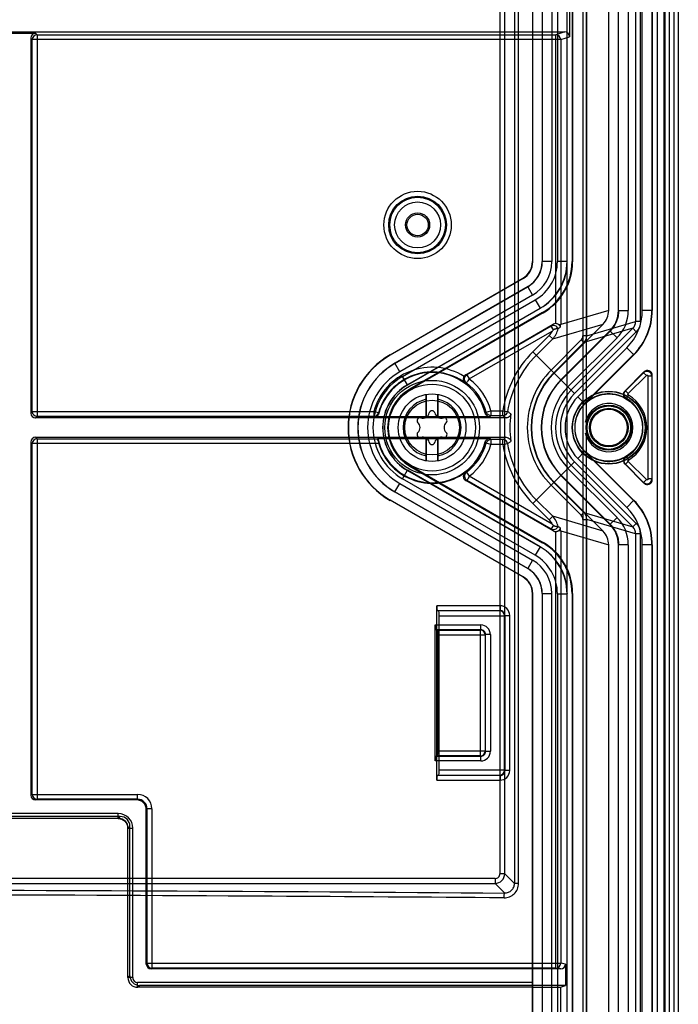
# Model space of a CAD drawing. Header units: millimetres. Extents: x 29 to 244, y 45 to 342.
# Tile 9 of 13: x 176 to 244, y 119 to 221. Entities that reach past the tile are written whole.
import ezdxf

# ---------------------------------------------------------------- set-up
doc = ezdxf.new("R2010")
doc.units = ezdxf.units.MM
doc.header["$LTSCALE"] = 25.054932
doc.layers.get('0').update_dxf_attribs({"linetype": 'CONTINUOUS'})

msp = doc.modelspace()

# ---------------------------------------------------------------- linework, layer by layer
at = {"color": 7, "linetype": 'Continuous'}
for p, q in [((243.86, 337.41), (243.86, 48.81)), ((226.89, 327.57), (226.89, 131.38)), ((227.32, 131.38), (227.32, 327.57)), ((232.32, 327.57), (232.32, 58.55)), ((234, 58.48), (234, 327.52)), ((234.36, 58.11), (234.36, 327.85)), ((225.38, 326.64), (225.38, 132.39)), ((225.88, 132.39), (225.88, 326.64)), ((242.49, 60.48), (242.49, 325.74)), ((242.94, 59.82), (242.94, 326.19)), ((243.44, 59.82), (243.44, 326.19)), ((241.66, 323.41), (241.66, 62.81)), ((242.36, 318.11), (242.36, 71.47)), ((239.44, 314.26), (239.44, 189.61)), ((239.94, 189.61), (239.94, 314.26)), ((233.98, 311.72), (233.98, 188.12)), ((234.38, 188.12), (234.38, 311.72)), ((236.66, 190.76), (236.66, 309.92)), ((237.66, 190.76), (237.66, 309.91)), ((237.68, 190.74), (237.68, 309.94)), ((238.68, 309.94), (238.68, 190.74)), ((240.13, 190.77), (240.13, 309.89)), ((241.13, 309.89), (241.13, 190.77)), ((241.16, 309.91), (241.16, 190.76)), ((228.76, 295.07), (228.76, 195.82)), ((228.79, 195.8), (228.79, 295.09)), ((229.76, 295.07), (229.76, 195.82)), ((229.77, 295.08), (229.77, 195.81)), ((230.77, 295.08), (230.77, 195.81)), ((231.34, 295.07), (231.34, 195.83)), ((232.34, 195.83), (232.34, 295.07)), ((232.36, 195.82), (232.36, 295.07)), ((232.86, 295.07), (232.86, 195.82)), ((232.91, 295.09), (232.91, 195.79)), ((232.6, 222.11), (232.6, 219.11)), ((132.21, 219.61), (232.1, 219.61)), ((174.02, 219.47), (177.3, 219.47)), ((177.46, 219.31), (177.3, 219.47)), ((232.1, 219.61), (231.18, 219.31)), ((176.8, 218.97), (176.8, 180.11)), ((176.8, 218.97), (176.96, 218.81)), ((231.68, 218.81), (176.96, 218.81)), ((176.96, 180.28), (176.96, 218.81)), ((177.46, 219.31), (231.18, 219.31)), ((177.46, 219.31), (177.46, 179.78)), ((231.18, 189.39), (231.18, 219.31)), ((231.68, 218.81), (232.6, 219.11)), ((231.68, 218.81), (231.68, 189.29)), ((228.79, 195.8), (228.76, 195.82)), ((229.77, 195.81), (229.76, 195.82)), ((230.77, 195.81), (229.77, 195.81)), ((232.34, 195.83), (231.34, 195.83)), ((232.36, 195.82), (232.34, 195.83)), ((232.86, 195.82), (232.91, 195.79)), ((214.01, 186.15), (227.76, 194.09)), ((227.79, 194.07), (214.02, 186.12)), ((227.79, 194.07), (227.76, 194.09)), ((228.26, 193.22), (214.51, 185.28)), ((214.52, 185.27), (228.27, 193.21)), ((228.27, 193.21), (228.26, 193.22)), ((228.27, 193.21), (228.77, 192.35)), ((228.77, 192.35), (215.02, 184.4)), ((215.3, 183.91), (229.04, 191.84)), ((229.04, 191.84), (229.54, 190.98)), ((215.8, 183.04), (229.54, 190.98)), ((229.56, 190.97), (215.81, 183.03)), ((229.56, 190.97), (229.54, 190.98)), ((229.81, 190.54), (216.06, 182.6)), ((229.86, 190.51), (216.08, 182.55)), ((229.81, 190.54), (229.86, 190.51)), ((236.66, 190.76), (231.68, 189.29)), ((237.66, 190.76), (237.68, 190.74)), ((237.68, 190.74), (238.68, 190.74)), ((240.13, 190.77), (241.13, 190.77)), ((241.13, 190.77), (241.16, 190.76)), ((221.84, 184.09), (230.9, 189.32)), ((230.69, 189.12), (221.96, 184.08)), ((230.9, 189.32), (230.69, 189.12)), ((230.92, 188.73), (230.69, 189.12)), ((230.86, 187.81), (236.07, 189.34)), ((231, 184.27), (236.07, 189.34)), ((231.45, 189.29), (231.68, 189.29)), ((239.15, 188.9), (232.76, 182.51)), ((239.15, 188.9), (234.08, 187.42)), ((234.38, 188.12), (239.44, 189.61)), ((239.5, 188.55), (239.15, 188.9)), ((239.94, 189.61), (239.44, 189.61)), ((222.21, 183.65), (230.81, 188.61)), ((230.5, 188.16), (228.8, 186.47)), ((230.86, 187.81), (229.16, 186.11)), ((230.86, 187.81), (230.49, 188.17)), ((236.78, 188.63), (231.71, 183.56)), ((231.73, 183.54), (236.81, 188.62)), ((232.43, 182.84), (237.51, 187.92)), ((239.5, 188.55), (233.11, 182.16)), ((234.38, 188.12), (233.98, 188.12)), ((236.78, 188.63), (236.81, 188.62)), ((237.51, 187.92), (236.81, 188.62)), ((230.69, 184.58), (233.8, 187.7)), ((230.97, 184.3), (234.08, 187.42)), ((238.52, 186.88), (233.46, 181.81)), ((233.8, 187.7), (234.08, 187.42)), ((239.23, 186.17), (238.52, 186.88)), ((214.02, 186.12), (214.01, 186.15)), ((233.11, 182.16), (228.8, 186.47)), ((234.16, 181.11), (239.23, 186.17)), ((234.18, 181.09), (239.25, 186.16)), ((239.23, 186.17), (239.25, 186.16)), ((215.02, 184.4), (214.51, 185.28)), ((215.81, 183.03), (215.3, 183.91)), ((221.96, 184.08), (221.84, 184.09)), ((221.96, 184.08), (222.21, 183.65)), ((240.3, 184.38), (238.34, 182.41)), ((238.39, 182.42), (240.27, 184.29)), ((238.68, 182.14), (240.55, 184.01)), ((240.3, 184.38), (240.27, 184.29)), ((240.27, 184.29), (240.55, 184.01)), ((241.12, 183.94), (240.72, 183.94)), ((240.72, 173.29), (240.72, 183.94)), ((241.12, 183.94), (241.16, 184.03)), ((241.12, 183.94), (241.12, 173.29)), ((241.16, 173.2), (241.16, 184.03)), ((221.78, 183.25), (221.91, 183.25)), ((216.06, 182.6), (216.08, 182.55)), ((217.79, 179.73), (217.79, 182.07)), ((218.93, 182.07), (218.93, 179.73)), ((233.46, 181.81), (234.18, 181.09)), ((238.39, 182.42), (238.34, 182.41)), ((238.39, 182.42), (238.68, 182.14)), ((238.49, 181.64), (238.43, 181.63)), ((238.49, 181.64), (238.7, 181.98)), ((217.76, 179.7), (217.76, 181.55)), ((218.96, 181.55), (218.96, 179.7)), ((176.96, 180.28), (176.8, 180.11)), ((176.96, 180.28), (212.32, 180.28)), ((177.3, 179.61), (177.46, 179.78)), ((226.02, 179.61), (177.3, 179.61)), ((212.32, 179.78), (177.46, 179.78)), ((212.8, 180.15), (212.32, 180.28)), ((212.32, 180.28), (212.32, 179.78)), ((212.32, 179.78), (212.36, 179.73)), ((224.35, 179.73), (212.36, 179.73)), ((223.97, 180.22), (224.45, 180.36)), ((224.45, 180.36), (225.69, 180.36)), ((224.45, 180.36), (224.45, 179.86)), ((224.45, 179.86), (225.69, 179.86)), ((225.69, 180.36), (226.18, 180.28)), ((225.69, 179.86), (225.69, 180.36)), ((177.3, 177.61), (226.02, 177.61)), ((177.46, 177.45), (177.3, 177.61)), ((217.76, 175.67), (217.76, 177.52)), ((218.96, 177.52), (218.96, 175.67)), ((176.8, 177.11), (176.96, 176.95)), ((176.8, 177.11), (176.8, 140.53)), ((212.83, 176.95), (176.96, 176.95)), ((176.96, 140.61), (176.96, 176.95)), ((177.46, 177.45), (212.71, 177.45)), ((177.46, 177.45), (177.46, 140.11)), ((212.76, 177.5), (224.35, 177.5)), ((217.79, 175.16), (217.79, 177.5)), ((218.93, 177.5), (218.93, 175.16)), ((224.45, 176.87), (223.97, 177.01)), ((225.69, 177.37), (224.45, 177.37)), ((224.45, 177.37), (224.45, 176.87)), ((225.69, 176.87), (224.45, 176.87)), ((225.69, 176.87), (225.69, 177.37)), ((225.69, 176.87), (226.18, 176.95)), ((234.16, 176.12), (233.46, 175.41)), ((234.16, 176.12), (234.18, 176.14)), ((239.23, 171.06), (234.16, 176.12)), ((239.25, 171.07), (234.17, 176.15)), ((238.49, 175.59), (238.43, 175.6)), ((238.49, 175.59), (238.7, 175.25)), ((216.06, 174.63), (216.08, 174.68)), ((216.06, 174.63), (229.81, 166.69)), ((216.08, 174.68), (229.86, 166.72)), ((228.8, 170.76), (233.11, 175.07)), ((239.15, 168.33), (232.76, 174.72)), ((233.11, 175.07), (239.5, 168.68)), ((233.46, 175.41), (238.52, 170.35)), ((238.34, 174.81), (240.3, 172.85)), ((238.39, 174.81), (238.68, 175.09)), ((240.27, 172.93), (238.39, 174.81)), ((240.55, 173.22), (238.68, 175.09)), ((215.3, 173.32), (215.81, 174.2)), ((215.8, 174.18), (229.54, 166.25)), ((229.56, 166.26), (215.81, 174.2)), ((221.91, 173.98), (221.79, 173.97)), ((221.91, 173.98), (222.21, 173.58)), ((230.81, 168.62), (222.21, 173.58)), ((231.71, 173.66), (236.78, 168.59)), ((231.73, 173.68), (236.81, 168.6)), ((237.51, 169.31), (232.43, 174.39)), ((214.51, 171.95), (215.02, 172.83)), ((215.02, 172.83), (228.77, 164.88)), ((229.04, 165.38), (215.3, 173.32)), ((221.84, 173.14), (221.96, 173.15)), ((230.9, 167.91), (221.84, 173.14)), ((221.96, 173.15), (230.69, 168.11)), ((233.8, 169.53), (230.69, 172.64)), ((230.97, 172.93), (234.08, 169.81)), ((231, 172.96), (236.07, 167.89)), ((240.27, 172.93), (240.55, 173.22)), ((240.27, 172.93), (240.3, 172.85)), ((241.12, 173.29), (240.72, 173.29)), ((241.16, 173.2), (241.12, 173.29)), ((214.51, 171.95), (228.26, 164.01)), ((228.27, 164.02), (214.52, 171.96)), ((214.01, 171.08), (214.02, 171.11)), ((227.76, 163.14), (214.01, 171.08)), ((227.79, 163.16), (214.02, 171.11)), ((228.8, 170.76), (230.5, 169.06)), ((230.86, 169.42), (229.16, 171.11)), ((238.52, 170.35), (239.23, 171.06)), ((239.23, 171.06), (239.25, 171.07)), ((230.49, 169.05), (230.86, 169.42)), ((236.07, 167.89), (230.86, 169.42)), ((234.08, 169.81), (233.8, 169.53)), ((234.08, 169.81), (239.15, 168.33)), ((230.92, 168.5), (230.69, 168.11)), ((233.98, 169.1), (234.38, 169.1)), ((233.98, 169.1), (233.98, 72.46)), ((239.44, 167.62), (234.38, 169.1)), ((234.38, 72.46), (234.38, 169.1)), ((236.78, 168.59), (236.81, 168.6)), ((236.81, 168.6), (237.51, 169.31)), ((239.5, 168.68), (239.15, 168.33)), ((230.69, 168.11), (230.9, 167.91)), ((231.18, 122.61), (231.18, 167.84)), ((231.68, 167.93), (231.45, 167.93)), ((231.68, 167.93), (236.66, 166.47)), ((231.68, 167.93), (231.68, 123.11)), ((239.94, 167.62), (239.44, 167.62)), ((239.44, 167.62), (239.44, 74.41)), ((239.94, 74.41), (239.94, 167.62)), ((229.81, 166.69), (229.86, 166.72)), ((236.66, 76.78), (236.66, 166.47)), ((237.66, 166.47), (237.68, 166.48)), ((237.66, 76.78), (237.66, 166.47)), ((238.68, 166.48), (237.68, 166.48)), ((237.68, 76.77), (237.68, 166.48)), ((238.68, 166.48), (238.68, 76.77)), ((241.13, 166.46), (240.13, 166.46)), ((240.13, 76.81), (240.13, 166.46)), ((241.13, 166.46), (241.16, 166.47)), ((241.13, 166.46), (241.13, 76.81)), ((241.16, 166.47), (241.16, 76.79)), ((229.54, 166.25), (229.04, 165.38)), ((229.56, 166.26), (229.54, 166.25)), ((228.77, 164.88), (228.27, 164.02)), ((228.27, 164.02), (228.26, 164.01)), ((227.79, 163.16), (227.76, 163.14)), ((228.79, 161.43), (228.76, 161.41)), ((228.76, 102.54), (228.76, 161.41)), ((228.79, 102.52), (228.79, 161.43)), ((229.77, 161.42), (229.76, 161.41)), ((229.76, 161.41), (229.76, 102.54)), ((229.77, 161.42), (230.77, 161.42)), ((229.77, 161.42), (229.77, 102.53)), ((230.77, 102.53), (230.77, 161.42)), ((231.34, 161.4), (232.34, 161.4)), ((231.34, 161.4), (231.34, 102.54)), ((232.36, 161.41), (232.34, 161.4)), ((232.34, 102.54), (232.34, 161.4)), ((232.36, 102.54), (232.36, 161.41)), ((232.86, 161.41), (232.91, 161.44)), ((232.86, 161.41), (232.86, 102.54)), ((232.91, 161.44), (232.91, 102.51)), ((225.4, 160.15), (218.86, 160.15)), ((218.86, 142.08), (218.86, 160.15)), ((218.9, 159.65), (225.4, 159.65)), ((218.9, 159.65), (219.05, 159.62)), ((225.37, 159.62), (219.05, 159.62)), ((225.4, 159.65), (225.37, 159.62)), ((225.37, 159.62), (225.37, 142.61)), ((225.4, 160.15), (225.4, 159.65)), ((225.9, 159.15), (225.87, 159.12)), ((225.9, 159.15), (226.4, 159.15)), ((225.9, 159.15), (225.9, 143.08)), ((226.4, 143.08), (226.4, 159.15)), ((218.68, 158.16), (223.4, 158.16)), ((218.68, 144.07), (218.68, 158.16)), ((219.09, 159.12), (225.87, 159.12)), ((219.09, 143.11), (219.09, 159.12)), ((223.4, 157.66), (223.4, 158.16)), ((225.87, 143.11), (225.87, 159.12)), ((223.4, 157.66), (218.73, 157.66)), ((218.92, 157.62), (218.73, 157.66)), ((218.92, 157.62), (223.37, 157.62)), ((223.87, 157.12), (218.96, 157.12)), ((218.96, 145.11), (218.96, 157.12)), ((223.37, 157.62), (223.4, 157.66)), ((223.37, 144.61), (223.37, 157.62)), ((223.87, 157.12), (223.9, 157.16)), ((223.87, 157.12), (223.87, 145.11)), ((224.4, 157.16), (223.9, 157.16)), ((223.9, 145.07), (223.9, 157.16)), ((224.4, 157.16), (224.4, 145.07)), ((218.96, 145.11), (223.87, 145.11)), ((223.87, 145.11), (223.9, 145.07)), ((223.9, 145.07), (224.4, 145.07)), ((223.4, 144.07), (218.68, 144.07)), ((218.73, 144.57), (218.92, 144.61)), ((218.73, 144.57), (223.4, 144.57)), ((223.37, 144.61), (218.92, 144.61)), ((223.37, 144.61), (223.4, 144.57)), ((223.4, 144.07), (223.4, 144.57)), ((225.87, 143.11), (219.09, 143.11)), ((225.9, 143.08), (225.87, 143.11)), ((226.4, 143.08), (225.9, 143.08)), ((218.86, 142.08), (225.4, 142.08)), ((219.05, 142.61), (218.9, 142.58)), ((225.4, 142.58), (218.9, 142.58)), ((219.05, 142.61), (225.37, 142.61)), ((225.4, 142.58), (225.37, 142.61)), ((225.4, 142.58), (225.4, 142.08)), ((176.96, 140.61), (176.8, 140.53)), ((176.96, 140.61), (187.85, 140.61)), ((177.3, 140.03), (177.46, 140.11)), ((187.77, 140.03), (177.3, 140.03)), ((187.85, 140.11), (177.46, 140.11)), ((187.85, 140.11), (187.77, 140.03)), ((187.85, 140.11), (187.85, 140.61)), ((188.77, 139.03), (188.85, 139.11)), ((188.77, 123.03), (188.77, 139.03)), ((189.35, 139.11), (188.85, 139.11)), ((188.85, 123.11), (188.85, 139.11)), ((189.35, 139.11), (189.35, 122.61)), ((185.87, 138.62), (141.67, 138.62)), ((185.87, 138.12), (141.67, 138.12)), ((186.07, 138.32), (141.87, 138.32)), ((185.87, 138.12), (185.87, 138.62)), ((186.07, 138.32), (185.87, 138.12)), ((186.87, 137.12), (187.07, 137.32)), ((186.87, 137.12), (187.37, 137.12)), ((186.87, 121.62), (186.87, 137.12)), ((187.07, 121.82), (187.07, 137.32)), ((187.37, 121.62), (187.37, 137.12)), ((224.88, 131.89), (129.21, 131.89)), ((224.88, 131.89), (224.88, 131.39)), ((225.88, 132.39), (225.38, 132.39)), ((225.88, 132.39), (226.89, 131.38)), ((129.71, 131.39), (224.88, 131.39)), ((225.88, 130.39), (224.88, 131.39)), ((227.32, 131.38), (226.89, 131.38)), ((188.85, 123.11), (188.77, 123.03)), ((188.85, 123.11), (231.68, 123.11)), ((189.27, 122.53), (189.35, 122.61)), ((231.68, 122.53), (189.27, 122.53)), ((231.18, 122.61), (189.35, 122.61)), ((231.18, 122.61), (231.68, 122.53)), ((232.18, 123.03), (231.68, 123.11)), ((232.18, 123.03), (232.18, 120.82)), ((187.07, 121.82), (186.87, 121.62)), ((187.37, 121.62), (186.87, 121.62)), ((228.76, 121.12), (187.87, 121.12)), ((187.87, 120.62), (187.87, 121.12)), ((187.87, 120.62), (188.07, 120.82)), ((228.77, 120.62), (187.87, 120.62)), ((232.18, 120.82), (188.07, 120.82)), ((228.77, 120.62), (228.79, 120.65)), ((228.79, 120.65), (231.65, 120.65)), ((231.65, 120.65), (232.18, 120.82)), ((231.65, 120.65), (231.65, 95.36))]:
    msp.add_line(p, q, dxfattribs=at)
msp.add_lwpolyline([(185.87, 138.12), (186.25, 138.05), (186.57, 137.83), (186.79, 137.51), (186.87, 137.12)], dxfattribs=at)
for centre, radius in [((216.86, 199.61), 3.49), ((216.86, 199.61), 2.99), ((216.86, 199.61), 2.88), ((216.86, 199.61), 2.38), ((216.86, 199.61), 1.25), ((216.86, 199.61), 1.11), ((218.36, 178.61), 4.9), ((218.36, 178.61), 4.5), ((218.36, 178.61), 3.5), ((236.66, 178.61), 3.78), ((236.66, 178.61), 3.75), ((236.66, 178.61), 3.49), ((218.36, 178.61), 2.83), ((236.66, 178.61), 2.34), ((236.66, 178.61), 2.27), ((236.66, 178.61), 2.25), ((236.66, 178.61), 2), ((236.66, 178.61), 1.92), ((236.66, 178.61), 1.9)]:
    msp.add_circle(centre, radius, dxfattribs=at)
for centre, radius, start, end in [((177.46, 218.81), 0.5, 90.0206, 179.9794), ((231.18, 218.81), 0.5, 0.0255, 89.9017), ((226.77, 195.81), 3, 299.994, 0.0096), ((226.77, 195.81), 4, 300.0051, 359.9954), ((226.74, 195.83), 4.6, 299.9945, 0.0067), ((226.74, 195.83), 5.6, 300.0013, 359.9987), ((234.68, 190.74), 4, 314.9997, 0.0003), ((234.63, 190.77), 5.5, 314.9995, 0.0004), ((234.63, 190.77), 6.5, 315.0009, 359.9991), ((229.44, 189.22), 2, 314.9845, 349.6362), ((231.15, 188.89), 0.502, 87.1727, 120.0057), ((229.68, 189.29), 2, 352.6764, 0.0114), ((238.44, 189.61), 1, 314.9298, 359.9604), ((229.44, 189.23), 1.5, 314.999, 335.7186), ((228.39, 190.8), 3.27, 317.8858, 320.7324), ((233.38, 188.12), 0.6, 314.9772, 359.9952), ((233.38, 188.12), 1, 315.0269, 0.0151), ((218.36, 178.61), 8.7, 120, 240), ((218.36, 178.61), 8.67, 120, 240), ((236.66, 178.61), 11.11, 135, 170.9627), ((236.66, 178.61), 10.61, 135, 170.9627), ((218.36, 178.61), 7.7, 120, 240), ((218.36, 178.61), 7.68, 120, 240), ((218.36, 178.61), 6.26, 58.0649, 164.5737), ((218.36, 178.61), 6.68, 119.999, 240.001), ((218.36, 178.61), 6.12, 119.9984, 240.0016), ((218.36, 178.61), 5.76, 53.6133, 164.5737), ((218.36, 178.61), 5.71, 15.0577, 164.9423), ((222.09, 183.65), 0.5, 119.9818, 146.7668), ((218.36, 178.61), 6.34, 15.9674, 52.533), ((236.66, 178.61), 8.44, 134.9997, 225.0003), ((236.66, 178.61), 8.04, 135, 225), ((236.66, 178.61), 8, 135, 225), ((240.62, 183.94), 0.5, 0.0524, 134.9476), ((240.66, 184.03), 0.5, 359.9684, 135.0316), ((218.36, 178.61), 5.12, 120, 240), ((218.36, 178.61), 5.1, 120, 240), ((218.36, 178.61), 5.84, 15.9674, 52.5329), ((236.66, 178.61), 7, 135, 225), ((236.66, 178.61), 6.97, 135, 225), ((236.66, 178.61), 5.97, 135, 225), ((218.36, 178.61), 4.6, 120, 240), ((218.36, 178.61), 4.55, 120, 240), ((236.66, 178.61), 5.51, 135, 225), ((236.66, 178.61), 5.01, 135, 225), ((236.66, 178.61), 4.53, 134.9954, 225.0046), ((236.66, 178.61), 3.5, 59.3667, 135), ((236.66, 178.61), 3.54, 301.194, 58.806), ((236.66, 178.61), 3.94, 301.1979, 58.8038), ((218.36, 178.61), 3, 101.537, 258.463), ((218.36, 178.61), 3, 281.537, 78.463), ((236.66, 178.61), 3.53, 135, 225), ((236.66, 178.61), 2.5, 192.346, 167.526), ((177.46, 180.28), 0.5, 180.0206, 269.9794), ((212.32, 180.28), 0.5, 270.1469, 344.692), ((217.1, 179.34), 0.3, 73.5312, 226.4688), ((217.38, 180.3), 0.7, 253.5312, 346.4688), ((218.36, 180.06), 0.3, 13.5312, 166.4688), ((219.33, 180.3), 0.7, 193.5312, 286.4688), ((219.61, 179.34), 0.3, 313.5312, 106.4688), ((224.46, 180.36), 0.5, 195.6705, 269.6716), ((225.69, 180.36), 0.5, 270.3557, 351.2798), ((236.66, 178.61), 10.24, 171.9714, 188.0286), ((216.41, 178.61), 0.7, 313.5312, 46.4688), ((220.3, 178.61), 0.7, 133.5312, 226.4688), ((217.1, 177.89), 0.3, 133.5312, 286.4688), ((217.38, 176.93), 0.7, 13.5312, 106.4688), ((219.33, 176.93), 0.7, 73.5312, 166.4688), ((219.61, 177.89), 0.3, 253.5312, 46.4688), ((177.46, 176.95), 0.5, 90.0206, 179.9794), ((218.36, 178.61), 5.71, 191.2441, 344.9423), ((218.36, 178.61), 5.77, 196.7768, 306.5068), ((218.36, 177.16), 0.3, 193.5312, 346.4688), ((218.36, 178.61), 5.84, 307.4671, 344.0326), ((218.36, 178.61), 6.34, 307.467, 344.0326), ((224.46, 176.87), 0.5, 90.3458, 164.3455), ((225.69, 176.87), 0.5, 8.7338, 89.6445), ((236.66, 178.61), 11.11, 189.0373, 225), ((236.66, 178.61), 10.61, 189.0373, 225), ((236.66, 178.61), 3.5, 224.7278, 300.5212), ((238.69, 175.17), 0.5, 120.5136, 225.0079), ((222.09, 173.57), 0.5, 126.4941, 240.009), ((222.22, 173.58), 0.5, 127.5031, 239.9639), ((240.62, 173.29), 0.5, 225.0519, 359.9481), ((240.66, 173.2), 0.5, 224.9684, 0.0316), ((234.63, 166.46), 6.5, 0.0009, 44.9991), ((229.44, 168), 2, 10.3884, 44.991), ((233.38, 169.1), 0.6, 0.0194, 45.0083), ((233.38, 169.11), 1, 359.9832, 44.9748), ((234.63, 166.46), 5.5, 359.9995, 45.0004), ((229.44, 168), 1.5, 24.28, 45.0029), ((228.41, 166.44), 3.24, 39.2534, 42.1223), ((234.68, 166.48), 4, 359.9997, 45.0003), ((238.44, 167.62), 1.5, 0.0119, 45.022), ((229.68, 167.93), 2, 359.9886, 7.3237), ((238.44, 167.62), 1, 0.0556, 45.0542), ((226.74, 161.4), 4.6, 359.9945, 60.0067), ((226.74, 161.4), 5.6, 0.0013, 59.9987), ((226.77, 161.42), 4, 0.0051, 59.9954), ((226.77, 161.42), 3, 359.994, 60.0096), ((225.37, 159.12), 0.5, 0.0206, 89.9794), ((225.4, 159.15), 1, 359.997, 90.0022), ((225.4, 159.15), 0.5, 359.9711, 90.0288), ((223.4, 157.16), 1, 0.0008, 89.9998), ((223.37, 157.12), 0.5, 0.0206, 89.9794), ((223.4, 157.16), 0.5, 359.9712, 90.0289), ((223.37, 145.11), 0.5, 270.0209, 359.979), ((223.4, 145.07), 1, 270.0008, 359.9998), ((223.4, 145.07), 0.5, 269.9712, 0.0289), ((225.37, 143.11), 0.5, 270.0209, 359.9791), ((225.4, 143.08), 1, 269.9964, 0.0029), ((225.4, 143.07), 0.5, 269.9711, 0.0288), ((177.46, 140.61), 0.5, 180.0079, 269.9853), ((187.85, 139.11), 1.5, 0.0025, 89.9982), ((187.85, 139.11), 1, 359.9958, 90.0042), ((185.87, 137.12), 1.5, 359.9967, 90.0039), ((185.87, 137.12), 1, 359.9842, 90.0159), ((224.88, 132.39), 1, 270.0784, 359.9216), ((224.88, 132.39), 0.499, 269.9675, 0.031), ((189.35, 123.11), 0.5, 180.0052, 269.9948), ((231.18, 123.11), 0.5, 270.0708, 0.0089), ((187.87, 121.62), 1, 179.9951, 270.0039), ((187.87, 121.62), 0.5, 179.9925, 270.0064)]:
    msp.add_arc(centre, radius, start, end, dxfattribs=at)
for centre, major_axis, ratio, start_param, end_param in [((177.3, 218.97), (-0.354, 0.354), 0.999695, -0.785246, 0.785246), ((232.09, 219.11), (0.475, 0.158), 0.998478, -0.32105, 1.248833), ((226.76, 195.82), (1.73, -1), 0.999797, -0.523511, 0.523511), ((226.79, 195.8), (-1.73, 1), 0.999797, 2.618082, 3.665103), ((226.76, 195.82), (2.6, -1.5), 0.999797, -0.523511, 0.523511), ((226.76, 195.82), (-4.85, 2.8), 0.999797, 2.618082, 3.665103), ((226.76, 195.82), (5.28, -3.05), 0.999797, -0.523511, 0.523511), ((226.81, 195.79), (5.28, -3.05), 0.999797, -0.523511, 0.523511), ((234.65, 190.75), (1.92, 0.56), 0.998512, -1.070142, -0.284969), ((234.66, 190.76), (-2.77, 1.15), 0.999822, 2.748957, 3.534229), ((234.66, 190.76), (6.01, -2.49), 0.999822, -0.392636, 0.392636), ((177.3, 180.11), (0.354, 0.354), 0.999695, -3.926839, -2.356347), ((177.3, 177.11), (-0.354, 0.354), 0.999695, -0.785246, 0.785246), ((234.66, 166.47), (6.01, 2.49), 0.999822, -0.392636, 0.392636), ((234.66, 166.47), (-2.77, -1.15), 0.999822, 2.748957, 3.534229), ((231.15, 168.34), (0.361, -0.348), 0.997366, -1.32778, -0.753754), ((234.65, 166.47), (1.92, -0.56), 0.998512, 0.284969, 1.070142), ((226.76, 161.41), (5.28, 3.05), 0.999797, -0.523511, 0.523511), ((226.81, 161.44), (5.28, 3.05), 0.999797, -0.523511, 0.523511), ((226.76, 161.41), (-4.85, -2.8), 0.999797, 2.618082, 3.665103), ((226.76, 161.41), (2.6, 1.5), 0.999797, -0.523511, 0.523511), ((226.76, 161.41), (1.73, 1), 0.999797, -0.523511, 0.523511), ((226.79, 161.43), (-1.73, -1), 0.999797, 2.618082, 3.665103), ((218.9, 160.15), (0, 0.5), 0.087489, -4.712389, -3.159046), ((219.05, 159.12), (0, 0.5), 0.087489, -1.570796, -0.017453), ((218.73, 158.16), (0, 0.5), 0.087489, -4.712389, -3.159046), ((218.92, 157.12), (0, 0.5), 0.087489, -1.570796, -0.017453), ((218.92, 145.11), (0, 0.5), 0.087489, -3.124139, -1.570796), ((218.73, 144.07), (0, 0.5), 0.087489, 0.017453, 1.570796), ((219.05, 143.11), (0, 0.5), 0.087489, -3.124139, -1.570796), ((218.9, 142.08), (0, 0.5), 0.087489, 0.017453, 1.570796), ((177.3, 140.53), (0.447, 0.224), 0.99981, 2.678052, 4.248696), ((187.77, 139.03), (-0.707, -0.707), 0.999924, 2.356233, 3.926953), ((186.07, 137.32), (0.707, 0.707), 0.999695, -0.785246, 0.785246), ((189.27, 123.03), (0.354, 0.354), 0.999924, 2.356233, 3.926953), ((231.68, 123.03), (0.494, -0.082), 0.998592, -1.405563, 0.164776), ((188.07, 121.82), (-0.707, -0.707), 0.999695, -0.785246, 0.785246), ((228.77, 121.12), (0, 0.5), 0.017455, -4.712388, -3.124139)]:
    msp.add_ellipse(centre, major_axis=major_axis, ratio=ratio, start_param=start_param, end_param=end_param, dxfattribs=at)
for points, knots in [([(237.68, 190.74), (237.68, 190.55), (237.64, 190.16), (237.47, 189.59), (237.19, 189.07), (236.94, 188.76), (236.81, 188.62)], [0, 0, 0, 0, 0.250003, 0.500005, 0.750004, 1, 1, 1, 1]), ([(231.41, 188.86), (231.38, 188.93), (231.3, 189.05), (231.11, 189.17), (230.89, 189.2), (230.75, 189.15), (230.69, 189.12)], [0, 0, 0, 0, 0.250021, 0.500128, 0.750048, 1, 1, 1, 1]), ([(231.41, 188.86), (231.4, 188.86), (231.38, 188.86), (231.34, 188.86), (231.28, 188.85), (231.22, 188.84), (231.16, 188.83), (231.1, 188.82), (231.04, 188.8), (230.99, 188.79), (230.95, 188.76), (230.92, 188.74), (230.92, 188.73)], [0, 0, 0, 0, 0.042615, 0.127896, 0.238032, 0.358982, 0.482661, 0.603374, 0.716823, 0.821033, 0.916137, 1, 1, 1, 1]), ([(231.45, 189.29), (231.43, 189.31), (231.37, 189.35), (231.27, 189.38), (231.21, 189.39), (231.18, 189.39)], [0, 0, 0, 0, 0.34073, 0.677011, 1, 1, 1, 1]), ([(231.41, 188.86), (231.44, 188.88), (231.49, 188.92), (231.58, 188.98), (231.63, 189.02), (231.66, 189.04)], [0, 0, 0, 0, 0.334828, 0.668185, 1, 1, 1, 1]), ([(231.66, 189.04), (231.66, 189.04), (231.65, 189.06), (231.64, 189.08), (231.61, 189.13), (231.58, 189.18), (231.53, 189.24), (231.48, 189.28), (231.45, 189.29)], [0, 0, 0, 0, 0.032429, 0.130031, 0.277561, 0.470312, 0.709143, 1, 1, 1, 1]), ([(221.67, 183.93), (221.63, 183.87), (221.59, 183.75), (221.58, 183.56), (221.64, 183.38), (221.73, 183.29), (221.78, 183.25)], [0, 0, 0, 0, 0.258176, 0.510411, 0.753864, 1, 1, 1, 1]), ([(221.78, 183.4), (221.75, 183.45), (221.71, 183.56), (221.71, 183.74), (221.79, 183.94), (221.9, 184.04), (221.96, 184.08)], [0, 0, 0, 0, 0.21622, 0.441535, 0.703673, 1, 1, 1, 1]), ([(222.21, 183.65), (222.17, 183.59), (222.09, 183.49), (222, 183.35), (221.94, 183.3), (221.92, 183.25), (221.91, 183.25)], [0, 0, 0, 0, 0.443102, 0.759876, 0.944869, 1, 1, 1, 1]), ([(240.55, 184.01), (240.57, 184.03), (240.62, 184.05), (240.7, 184.02), (240.72, 183.97), (240.72, 183.94)], [0, 0, 0, 0, 0.338405, 0.65977, 1, 1, 1, 1]), ([(221.91, 183.25), (221.9, 183.26), (221.87, 183.28), (221.84, 183.31), (221.82, 183.34), (221.8, 183.37), (221.79, 183.39), (221.78, 183.4)], [0, 0, 0, 0, 0.242602, 0.462065, 0.66206, 0.841856, 1, 1, 1, 1]), ([(217.76, 181.55), (217.76, 181.59), (217.76, 181.65), (217.76, 181.74), (217.76, 181.83), (217.76, 181.9), (217.76, 181.94), (217.76, 181.97), (217.76, 182), (217.77, 182.02), (217.77, 182.04), (217.77, 182.05), (217.77, 182.06), (217.77, 182.06), (217.77, 182.06), (217.77, 182.06), (217.77, 182.06)], [0, 0, 0, 0, 0.192692, 0.37842, 0.550231, 0.701664, 0.767842, 0.826746, 0.877787, 0.920429, 0.954225, 0.978832, 0.987605, 0.994015, 0.998085, 1, 1, 1, 1]), ([(218.94, 182.06), (218.94, 182.06), (218.95, 182.06), (218.95, 182.06), (218.95, 182.06), (218.95, 182.05), (218.95, 182.04), (218.95, 182.02), (218.95, 182), (218.95, 181.97), (218.95, 181.94), (218.95, 181.9), (218.96, 181.83), (218.96, 181.74), (218.96, 181.65), (218.96, 181.59), (218.96, 181.55)], [0, 0, 0, 0, 0.001915, 0.005986, 0.012396, 0.02117, 0.045777, 0.079574, 0.122215, 0.173257, 0.23216, 0.298336, 0.449765, 0.621574, 0.807304, 1, 1, 1, 1]), ([(238.44, 181.62), (238.37, 181.66), (238.26, 181.77), (238.18, 181.99), (238.2, 182.23), (238.28, 182.36), (238.34, 182.41)], [0, 0, 0, 0, 0.256775, 0.503869, 0.750959, 1, 1, 1, 1]), ([(238.49, 181.64), (238.42, 181.68), (238.31, 181.79), (238.23, 182.01), (238.26, 182.24), (238.34, 182.37), (238.39, 182.42)], [0, 0, 0, 0, 0.252255, 0.503644, 0.753124, 1, 1, 1, 1]), ([(238.7, 181.98), (238.68, 181.99), (238.65, 182.02), (238.64, 182.08), (238.66, 182.12), (238.68, 182.14)], [0, 0, 0, 0, 0.323396, 0.645777, 1, 1, 1, 1]), ([(212.84, 180.1), (212.82, 180.03), (212.76, 179.89), (212.58, 179.76), (212.43, 179.73), (212.36, 179.73)], [0, 0, 0, 0, 0.333693, 0.666359, 1, 1, 1, 1]), ([(212.8, 180.15), (212.81, 180.14), (212.82, 180.12), (212.84, 180.11), (212.84, 180.1)], [0, 0, 0, 0, 0.500003, 1, 1, 1, 1]), ([(223.98, 180.22), (223.96, 180.21), (223.94, 180.18), (223.9, 180.14), (223.88, 180.11), (223.87, 180.1)], [0, 0, 0, 0, 0.333244, 0.666673, 1, 1, 1, 1]), ([(224.35, 179.73), (224.28, 179.73), (224.14, 179.76), (223.96, 179.89), (223.89, 180.03), (223.87, 180.1)], [0, 0, 0, 0, 0.333928, 0.666273, 1, 1, 1, 1]), ([(226.52, 180.04), (226.51, 179.97), (226.45, 179.81), (226.26, 179.65), (226.1, 179.61), (226.02, 179.61)], [0, 0, 0, 0, 0.333972, 0.666145, 1, 1, 1, 1]), ([(226.52, 180.04), (226.48, 180.07), (226.41, 180.12), (226.29, 180.2), (226.22, 180.25), (226.18, 180.28)], [0, 0, 0, 0, 0.333355, 0.66669, 1, 1, 1, 1]), ([(226.02, 177.61), (226.1, 177.61), (226.26, 177.57), (226.45, 177.41), (226.51, 177.26), (226.52, 177.18)], [0, 0, 0, 0, 0.334086, 0.666258, 1, 1, 1, 1]), ([(212.71, 177.45), (212.7, 177.43), (212.75, 177.33), (212.76, 177.18), (212.81, 177.03), (212.83, 176.95)], [0, 0, 0, 0, 0.13736, 0.499763, 1, 1, 1, 1]), ([(212.71, 177.45), (212.72, 177.46), (212.74, 177.46), (212.73, 177.49), (212.75, 177.49), (212.76, 177.5)], [0, 0, 0, 0, 0.379898, 0.619999, 1, 1, 1, 1]), ([(223.87, 177.13), (223.89, 177.2), (223.96, 177.33), (224.14, 177.47), (224.28, 177.5), (224.35, 177.5)], [0, 0, 0, 0, 0.333693, 0.666359, 1, 1, 1, 1]), ([(223.87, 177.13), (223.88, 177.12), (223.9, 177.09), (223.94, 177.05), (223.96, 177.02), (223.98, 177.01)], [0, 0, 0, 0, 0.333236, 0.666572, 1, 1, 1, 1]), ([(226.18, 176.95), (226.22, 176.97), (226.29, 177.03), (226.41, 177.11), (226.48, 177.16), (226.52, 177.18)], [0, 0, 0, 0, 0.333226, 0.666603, 1, 1, 1, 1]), ([(217.77, 175.16), (217.77, 175.16), (217.77, 175.16), (217.77, 175.17), (217.77, 175.17), (217.77, 175.18), (217.77, 175.19), (217.77, 175.21), (217.76, 175.23), (217.76, 175.25), (217.76, 175.28), (217.76, 175.33), (217.76, 175.4), (217.76, 175.48), (217.76, 175.58), (217.76, 175.64), (217.76, 175.67)], [0, 0, 0, 0, 0.001915, 0.005986, 0.012396, 0.02117, 0.045777, 0.079574, 0.122215, 0.173257, 0.23216, 0.298336, 0.449765, 0.621574, 0.807304, 1, 1, 1, 1]), ([(218.96, 175.67), (218.96, 175.64), (218.96, 175.58), (218.96, 175.48), (218.96, 175.4), (218.95, 175.33), (218.95, 175.28), (218.95, 175.25), (218.95, 175.23), (218.95, 175.21), (218.95, 175.19), (218.95, 175.18), (218.95, 175.17), (218.95, 175.17), (218.95, 175.16), (218.94, 175.16), (218.94, 175.16)], [0, 0, 0, 0, 0.192692, 0.37842, 0.550231, 0.701664, 0.767842, 0.826746, 0.877787, 0.920429, 0.954225, 0.978832, 0.987605, 0.994015, 0.998085, 1, 1, 1, 1]), ([(238.39, 174.81), (238.34, 174.86), (238.26, 174.99), (238.24, 175.23), (238.31, 175.44), (238.43, 175.55), (238.49, 175.59)], [0, 0, 0, 0, 0.252128, 0.503437, 0.752934, 1, 1, 1, 1]), ([(238.39, 174.81), (238.39, 174.81), (238.37, 174.81), (238.35, 174.81), (238.34, 174.81), (238.34, 174.81)], [0, 0, 0, 0, 0.355771, 0.644667, 1, 1, 1, 1]), ([(238.68, 175.09), (238.66, 175.1), (238.64, 175.14), (238.65, 175.2), (238.68, 175.24), (238.7, 175.25)], [0, 0, 0, 0, 0.32229, 0.644455, 1, 1, 1, 1]), ([(222.21, 173.58), (222.17, 173.51), (222.1, 173.38), (222.02, 173.24), (221.98, 173.17), (221.96, 173.15)], [0, 0, 0, 0, 0.494223, 0.854774, 1, 1, 1, 1]), ([(240.72, 173.29), (240.72, 173.26), (240.7, 173.21), (240.62, 173.18), (240.57, 173.2), (240.55, 173.22)], [0, 0, 0, 0, 0.337624, 0.67057, 1, 1, 1, 1]), ([(230.69, 168.11), (230.75, 168.07), (230.9, 168.03), (231.11, 168.06), (231.3, 168.17), (231.38, 168.3), (231.41, 168.36)], [0, 0, 0, 0, 0.250194, 0.500059, 0.750016, 1, 1, 1, 1]), ([(230.92, 168.5), (230.92, 168.48), (230.95, 168.46), (230.99, 168.44), (231.04, 168.42), (231.1, 168.41), (231.16, 168.4), (231.22, 168.39), (231.28, 168.38), (231.34, 168.37), (231.38, 168.37), (231.4, 168.36), (231.41, 168.36)], [0, 0, 0, 0, 0.083564, 0.177326, 0.280913, 0.394241, 0.515076, 0.639352, 0.76093, 0.87175, 0.957505, 1, 1, 1, 1]), ([(231.66, 168.19), (231.63, 168.21), (231.58, 168.25), (231.49, 168.31), (231.44, 168.34), (231.41, 168.36)], [0, 0, 0, 0, 0.331815, 0.665172, 1, 1, 1, 1]), ([(236.81, 168.6), (236.94, 168.47), (237.19, 168.16), (237.47, 167.64), (237.64, 167.07), (237.68, 166.68), (237.68, 166.48)], [0, 0, 0, 0, 0.250003, 0.500005, 0.750004, 1, 1, 1, 1]), ([(231.18, 167.84), (231.21, 167.84), (231.27, 167.85), (231.37, 167.88), (231.43, 167.91), (231.45, 167.93)], [0, 0, 0, 0, 0.328652, 0.664471, 1, 1, 1, 1]), ([(231.45, 167.93), (231.48, 167.95), (231.53, 167.99), (231.58, 168.05), (231.61, 168.1), (231.64, 168.15), (231.65, 168.17), (231.66, 168.19), (231.66, 168.19)], [0, 0, 0, 0, 0.290878, 0.52968, 0.722415, 0.869945, 0.967571, 1, 1, 1, 1]), ([(129.28, 130.74), (137.36, 130.74), (169.56, 130.73), (201.76, 130.58), (225.88, 130.39)], [0, 0, 0, 0, 0.250843, 1, 1, 1, 1]), ([(225.81, 129.89), (226, 129.89), (226.4, 129.96), (226.9, 130.29), (227.24, 130.78), (227.32, 131.18), (227.32, 131.38)], [0, 0, 0, 0, 0.248759, 0.49822, 0.748709, 1, 1, 1, 1]), ([(225.88, 130.39), (226.01, 130.39), (226.28, 130.44), (226.61, 130.65), (226.84, 130.98), (226.89, 131.25), (226.89, 131.38)], [0, 0, 0, 0, 0.24899, 0.498304, 0.748613, 1, 1, 1, 1]), ([(225.81, 129.89), (217.8, 129.95), (185.61, 130.17), (153.42, 130.26), (129.24, 130.24)], [0, 0, 0, 0, 0.24875, 1, 1, 1, 1]), ([(225.81, 129.89), (225.81, 129.95), (225.81, 130.07), (225.83, 130.22), (225.85, 130.32), (225.86, 130.37), (225.88, 130.39), (225.88, 130.39)], [0, 0, 0, 0, 0.368693, 0.674798, 0.89192, 0.959796, 1, 1, 1, 1])]:
    msp.add_open_spline(points, degree=3, knots=knots, dxfattribs=at)
for points in [[(239.94, 189.61), (239.94, 189.41), (239.86, 189.02), (239.64, 188.69), (239.5, 188.55)], [(224.35, 179.73), (224.37, 179.75), (224.4, 179.79), (224.44, 179.84), (224.45, 179.86)], [(225.69, 179.86), (225.75, 179.82), (225.86, 179.74), (225.97, 179.65), (226.02, 179.61)], [(226.02, 177.61), (225.97, 177.57), (225.86, 177.49), (225.75, 177.41), (225.69, 177.37)], [(224.45, 177.37), (224.44, 177.39), (224.4, 177.43), (224.37, 177.48), (224.35, 177.5)]]:
    msp.add_open_spline(points, degree=3, dxfattribs=at)

doc.saveas('drawing.dxf')
